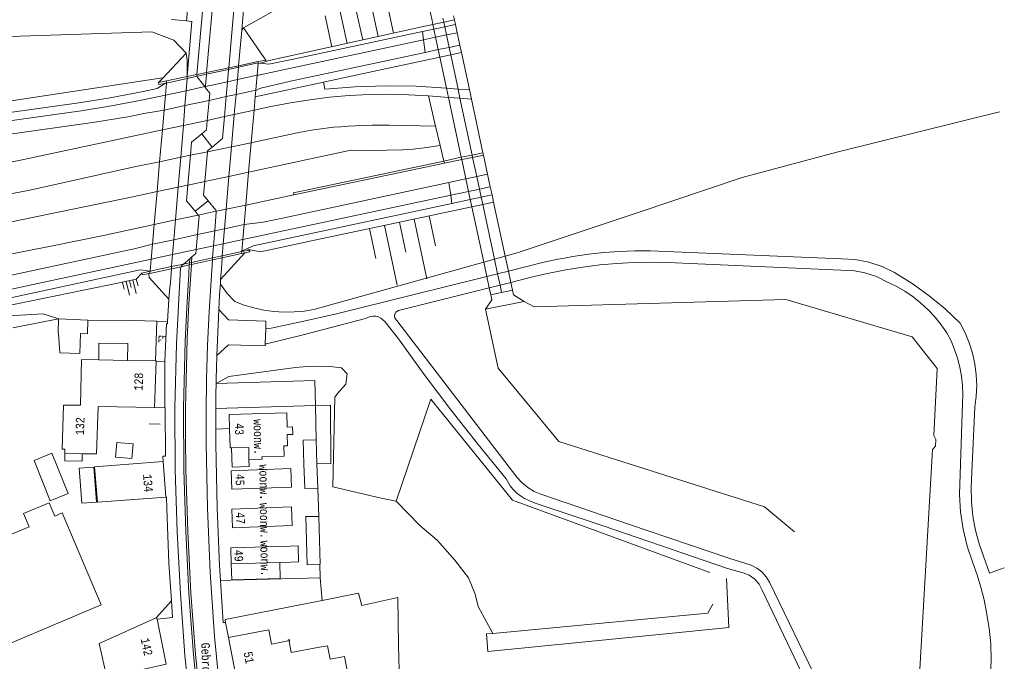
# Model space of a CAD drawing. Header units: metres. Extents: x 196790 to 198335, y 354523 to 356036.
# Tile 90 of 108: x 197951 to 198158, y 355072 to 355206. Entities that reach past the tile are written whole.
import ezdxf

# ---------------------------------------------------------------- set-up
doc = ezdxf.new("R2010")
doc.units = ezdxf.units.M
doc.linetypes.add('DGN Style 2', pattern=[186.027128, 111.616277, -74.410851])
doc.linetypes.add('DGN Style 3', pattern=[260.437979, 186.027128, -74.410851])
for name, color, linetype, lineweight in [('afdak', 252, 'DGN Style 2', 18), ('bij- of bedrijfsgebouw', 252, 'Continuous', 18), ('carport', 252, 'Continuous', 18), ('cultuurscheiding', 252, 'Continuous', 18), ('duiker', 252, 'Continuous', 18), ('hoofdgebouw', 252, 'Continuous', 18), ('huisnummer BAG', 252, 'Continuous', 18), ('kant asfaltverharding', 252, 'Continuous', 18), ('kant klinkerverharding', 252, 'Continuous', 18), ('kant muur (extern)', 252, 'Continuous', 18), ('kant tegelverharding', 252, 'Continuous', 18), ('kant water', 252, 'Continuous', 18), ('kunstwerken', 252, 'Continuous', 18), ('molgoot', 252, 'DGN Style 3', 18), ('overige afscheidingen', 252, 'Continuous', 18), ('overige tekst', 252, 'Continuous', 18), ('raster', 252, 'Continuous', 18), ('schutting', 252, 'Continuous', 18), ('straatnaam', 252, 'Continuous', 18), ('taludlijn', 252, 'Continuous', 18), ('taludsymbool', 252, 'Continuous', 18), ('tuinhuis', 252, 'DGN Style 2', 18), ('verh keisymbool', 2, 'Continuous', 0), ('vlakafsluiter grijs', 252, 'DGN Style 2', 18), ('vlakafsluiter groen', 252, 'DGN Style 2', 18)]:
    doc.layers.add(name, color=color, linetype=linetype, lineweight=lineweight)
doc.styles.add('Style-Courier New', font='cour.ttf')

# ---------------------------------------------------------------- blocks, each defined once
blk = doc.blocks.new('TA')
at = {"layer": 'taludsymbool', "linetype": 'Continuous', "lineweight": 0}
for p, q in [((-0.5, 0), (-0.5, -0.5)), ((-0.25, 0), (-0.25, -1)), ((0, 0), (0, -0.5)), ((0.25, 0), (0.25, -1)), ((0.5, 0), (0.5, -0.5))]:
    blk.add_line(p, q, dxfattribs=at)
blk = doc.blocks.new('S651')
at = {"layer": 'verh keisymbool', "color": 7, "linetype": 'Continuous', "lineweight": 0}
for p, q in [((-0.41, 0.75), (-0.41, 0.25)), ((0.09, 0.25), (-0.41, 0.25)), ((-0.41, -0.05), (-0.41, -0.55)), ((-0.41, -0.55), (0.09, -0.55)), ((0.39, -0.05), (0.39, -0.55)), ((0.39, -0.55), (0.89, -0.55))]:
    blk.add_line(p, q, dxfattribs=at)
at = {"layer": 'verh keisymbool', "color": 7, "linetype": 'Continuous', "lineweight": 0, "flags": 128}
blk.add_lwpolyline([(-0.41, -0.05), (-0.41, -0.05), (-0.41, -0.55), (-0.41, -0.55), (-0.41, -0.05)], close=True, dxfattribs=at)

msp = doc.modelspace()

# ---------------------------------------------------------------- linework, layer by layer
at = {"layer": 'afdak', "flags": 128}
for points in [[(197973.824, 355134.573), (197973.887, 355138.072), (197967.838, 355138.181), (197967.775, 355134.681)], [(197960.652, 355115.042), (197960.649, 355113.492), (197964.348, 355113.48), (197964.323, 355114.997)]]:
    msp.add_lwpolyline(points, dxfattribs=at)
at = {"layer": 'bij- of bedrijfsgebouw'}
for p, q in [((197965.537, 355143.025), (197959.361, 355143.25)), ((198013.552, 355112.869), (198013.387, 355117.926)), ((198013.717, 355107.812), (198013.552, 355112.869)), ((198014.067, 355096.891), (198013.905, 355101.891))]:
    msp.add_line(p, q, dxfattribs=at)
at = {"layer": 'bij- of bedrijfsgebouw', "flags": 128}
for points in [[(197959.361, 355143.25), (197959.253, 355140.292), (197959.373, 355140.288), (197959.655, 355136.128), (197963.819, 355135.976)], [(197963.819, 355135.976), (197963.973, 355140.193), (197965.432, 355140.14), (197965.537, 355143.025)], [(198013.387, 355117.926), (198010.665, 355117.841), (198010.823, 355112.789)], [(197957.613, 355105.168), (197961.354, 355106.663), (197957.98, 355115.107), (197954.239, 355113.612), (197957.613, 355105.168)], [(198010.823, 355112.789), (198010.981, 355107.737), (198013.717, 355107.812)], [(197966.751, 355112.224), (197967.317, 355104.872), (197964.261, 355104.637), (197963.695, 355111.989), (197966.751, 355112.224)], [(198013.905, 355101.891), (198011.182, 355101.835), (198011.334, 355096.787)], [(198011.334, 355096.787), (198011.486, 355091.738), (198014.154, 355091.887)], [(198014.154, 355091.887), (198014.228, 355091.891), (198014.067, 355096.891)]]:
    msp.add_lwpolyline(points, dxfattribs=at)
at = {"layer": 'carport', "flags": 128}
for points in [[(197999.284, 355113.799), (197999.338, 355112.354), (197995.783, 355112.221), (197995.632, 355116.225)], [(198005.763, 355092.238), (198005.859, 355088.839), (197995.663, 355088.551), (197995.567, 355091.95)]]:
    msp.add_lwpolyline(points, dxfattribs=at)
at = {"layer": 'cultuurscheiding', "flags": 128}
msp.add_lwpolyline([(197992.417, 355129.748), (197995.041, 355131.219), (198009.036, 355133.054), (198011.44, 355133.286), (198013.859, 355133.354), (198016.278, 355133.257), (198018.679, 355132.996)], dxfattribs=at)
at = {"layer": 'duiker'}
for p, q in [((198040.124, 355205.426), (198039.941, 355206.279)), ((198040.336, 355204.435), (198040.124, 355205.426)), ((198040.698, 355202.748), (198040.337, 355204.435)), ((198041.253, 355200.157), (198040.698, 355202.748)), ((198041.591, 355198.583), (198041.253, 355200.157)), ((198043.132, 355191.393), (198041.591, 355198.583)), ((198043.537, 355189.505), (198043.132, 355191.393)), ((198046.088, 355177.601), (198043.537, 355189.505)), ((198046.193, 355177.112), (198046.088, 355177.601)), ((198047.058, 355173.074), (198046.193, 355177.112)), ((198047.617, 355170.466), (198047.058, 355173.074)), ((198047.978, 355168.784), (198047.617, 355170.466)), ((198048.305, 355167.257), (198047.978, 355168.784)), ((198050.765, 355155.78), (198048.305, 355167.257)), ((198051.422, 355152.714), (198050.765, 355155.78)), ((198051.929, 355150.352), (198051.422, 355152.714)), ((198052.259, 355148.811), (198051.929, 355150.352))]:
    msp.add_line(p, q, dxfattribs=at)
at = {"layer": 'hoofdgebouw'}
for p, q in [((197973.824, 355134.573), (197967.775, 355134.681)), ((197979.662, 355134.468), (197973.824, 355134.573)), ((197979.504, 355124.661), (197979.8, 355134.373)), ((197967.698, 355124.903), (197979.504, 355124.661)), ((197960.652, 355115.042), (197964.323, 355114.997)), ((197981.841, 355105.927), (197981.277, 355113.355)), ((197995.567, 355091.95), (198005.763, 355092.238)), ((198008.072, 355092.303), (198005.763, 355092.238)), ((197981.951, 355070.949), (197980.018, 355080.373)), ((197994.997, 355076.49), (197996.586, 355068.168))]:
    msp.add_line(p, q, dxfattribs=at)
at = {"layer": 'hoofdgebouw', "flags": 128}
for points in [[(197967.775, 355134.681), (197964.176, 355134.746), (197963.955, 355125.199)], [(197979.8, 355134.373), (197979.803, 355134.465), (197979.662, 355134.468)], [(197963.955, 355125.199), (197960.435, 355125.173), (197960.128, 355115.958), (197960.658, 355115.972), (197960.652, 355115.042)], [(197964.323, 355114.997), (197967.322, 355114.96), (197967.698, 355124.903)], [(197995.223, 355120.266), (197995.133, 355123.234), (198007.206, 355123.589), (198007.278, 355120.607), (198008.446, 355120.662), (198008.499, 355119.057), (198007.269, 355119.016), (198007.357, 355116.674), (198006.577, 355116.645), (198006.657, 355114.526), (198002.01, 355114.352), (198002.027, 355113.902), (197999.284, 355113.799)], [(197995.632, 355116.225), (197995.345, 355116.217), (197995.223, 355120.266)], [(197999.284, 355113.799), (197999.29, 355116.326), (197995.632, 355116.225)], [(197981.277, 355113.355), (197966.919, 355112.266), (197967.522, 355104.841), (197981.841, 355105.927)], [(198008.047, 355111.879), (197995.555, 355111.442), (197995.691, 355107.549), (198008.193, 355107.987), (198008.047, 355111.879)], [(197958.583, 355101.956), (197957.413, 355104.745), (197951.997, 355102.474), (197953.167, 355099.685)], [(197953.167, 355099.685), (197923.14, 355087.093), (197923.624, 355085.934), (197923.718, 355085.941), (197926.864, 355078.636), (197926.395, 355078.445), (197927.34, 355076.132), (197927.832, 355076.306), (197930.909, 355068.92), (197930.754, 355068.844), (197931.237, 355067.706), (197968.296, 355083.32), (197960.101, 355102.593), (197958.583, 355101.956)], [(198008.231, 355103.868), (197995.719, 355103.417), (197995.86, 355099.513), (198008.352, 355099.963), (198008.231, 355103.868)], [(197995.567, 355091.95), (197995.472, 355095.32), (198007.967, 355095.673)], [(198007.967, 355095.673), (198009.584, 355095.705), (198009.694, 355092.361), (198008.072, 355092.303)], [(197979.854, 355080.624), (197967.892, 355075.211), (197969.481, 355068.106), (197981.951, 355070.949)], [(197980.018, 355080.373), (197979.982, 355080.548), (197979.901, 355080.514), (197979.854, 355080.624)], [(198014.076, 355074.463), (198008.153, 355073.332), (198007.701, 355075.699), (198007.868, 355075.731), (198007.808, 355076.046), (198007.503, 355075.987), (198007.543, 355075.781), (198003.997, 355075.104), (198003.425, 355078.1), (197994.997, 355076.49)], [(198014.076, 355074.463), (198015.746, 355074.782), (198016.291, 355071.932)], [(198016.291, 355071.932), (198019.323, 355072.511), (198020.232, 355067.754), (198011.235, 355066.035), (198011.251, 355065.901)]]:
    msp.add_lwpolyline(points, dxfattribs=at)
at = {"layer": 'kant asfaltverharding'}
for p, q in [((197986.211, 355205.682), (197983.074, 355205.981)), ((198040.698, 355202.748), (198042.959, 355203.228)), ((198007.447, 355195.686), (198035.9, 355201.729)), ((198035.9, 355201.729), (198038.437, 355202.268)), ((198038.437, 355202.268), (198040.698, 355202.748)), ((198007.998, 355193.094), (198036.221, 355199.088)), ((198036.221, 355199.088), (198038.991, 355199.676)), ((198038.991, 355199.676), (198041.253, 355200.157)), ((198041.253, 355200.157), (198043.516, 355200.637)), ((197990.377, 355194.518), (197990.411, 355194.9)), ((197994.798, 355192.959), (197995.02, 355195.536)), ((197995.02, 355195.536), (197995.049, 355195.873)), ((197990.15, 355191.951), (197990.377, 355194.518)), ((197990.15, 355191.951), (197994.798, 355192.959)), ((197994.529, 355189.831), (197994.798, 355192.959)), ((197994.798, 355192.959), (197996.862, 355193.407)), ((198001.002, 355194.306), (197996.862, 355193.407)), ((197981.791, 355190.139), (197986.124, 355191.078)), ((197986.124, 355191.078), (197990.011, 355191.921)), ((197990.011, 355191.921), (197990.15, 355191.951)), ((197990.133, 355191.764), (197990.15, 355191.951)), ((197996.587, 355190.273), (198000.729, 355191.178)), ((197990.919, 355189.054), (197985.871, 355187.969)), ((197990.919, 355189.054), (197990.548, 355184.866)), ((197994.529, 355189.831), (197990.919, 355189.054)), ((197994.168, 355185.644), (197994.529, 355189.831)), ((197996.587, 355190.273), (197994.529, 355189.831)), ((198041.128, 355189.685), (198036.904, 355190)), ((198043.537, 355189.505), (198041.128, 355189.685)), ((198045.945, 355189.325), (198043.537, 355189.505)), ((197985.871, 355187.969), (197981.501, 355187.029)), ((198000.362, 355186.975), (197996.22, 355186.085)), ((197990.548, 355184.866), (197985.531, 355183.787)), ((197994.168, 355185.644), (197990.548, 355184.866)), ((197996.22, 355186.085), (197994.168, 355185.644)), ((197985.531, 355183.787), (197981.137, 355182.843)), ((198038.399, 355183.672), (198039.374, 355179.566)), ((197989.372, 355182.024), (197991.587, 355179.275)), ((197995.628, 355179.327), (197990.581, 355178.281)), ((197999.768, 355180.185), (197995.628, 355179.327)), ((198020.664, 355178.622), (197999.226, 355173.984)), ((198000.033, 355180.24), (197999.768, 355180.185)), ((197984.979, 355177.121), (197980.56, 355176.205)), ((197987.024, 355177.545), (197984.979, 355177.121)), ((197990.581, 355178.281), (197987.024, 355177.545)), ((198043.919, 355176.634), (198040.261, 355175.864)), ((198043.919, 355176.634), (198046.193, 355177.112)), ((198046.193, 355177.112), (198048.466, 355177.59)), ((197980.56, 355176.205), (197975.574, 355175.172)), ((198040.261, 355175.864), (198008.714, 355169.228)), ((197990.032, 355172.03), (197995.093, 355173.089)), ((197995.093, 355173.089), (197999.226, 355173.984)), ((198044.784, 355172.589), (198041.227, 355171.83)), ((198047.058, 355173.074), (198044.784, 355172.589)), ((198049.331, 355173.559), (198047.058, 355173.074)), ((197980.016, 355169.935), (197984.461, 355170.865)), ((197984.461, 355170.865), (197986.481, 355171.287)), ((197986.481, 355171.287), (197990.032, 355172.03)), ((198047.617, 355170.466), (198045.342, 355169.98)), ((198049.892, 355170.951), (198047.617, 355170.466)), ((197974.595, 355168.801), (197980.016, 355169.935)), ((197990.725, 355168.025), (197987.985, 355165.806)), ((198041.597, 355169.181), (197997.993, 355159.874)), ((198008.714, 355169.228), (197998.625, 355167.106)), ((198045.342, 355169.98), (198041.597, 355169.181)), ((197992.437, 355165.804), (197994.507, 355166.24)), ((197994.507, 355166.24), (197998.625, 355167.106)), ((197979.417, 355163.065), (197983.888, 355164.006)), ((197983.888, 355164.006), (197988.632, 355165.004)), ((197987.985, 355165.806), (197988.632, 355165.004)), ((197988.632, 355165.004), (197992.437, 355165.804)), ((197988.238, 355157.792), (197988.503, 355160.923)), ((197992.108, 355161.694), (197991.845, 355158.562)), ((197991.845, 355158.562), (197991.644, 355156.048)), ((197986.873, 355155.869), (197986.815, 355155.019)), ((197986.873, 355155.869), (197987.318, 355156.244)), ((197991.61, 355155.614), (197991.644, 355156.048)), ((197986.785, 355154.579), (197986.815, 355155.019)), ((198049.156, 355152.147), (198051.422, 355152.714)), ((198051.422, 355152.714), (198053.687, 355153.281)), ((198051.929, 355150.352), (198049.662, 355149.783)), ((198054.194, 355150.921), (198051.929, 355150.352))]:
    msp.add_line(p, q, dxfattribs=at)
at = {"layer": 'kant asfaltverharding', "flags": 128}
for points in [[(197995.049, 355195.873), (197996.457, 355212.231), (197997.387, 355221.849), (197998.521, 355231.446), (198007.668, 355302.434)], [(197990.411, 355194.9), (197992.109, 355214.069), (197993.105, 355224.151), (197994.303, 355234.211), (198002.991, 355301.412), (198003.045, 355301.759)], [(198007.447, 355195.686), (198001.272, 355194.365), (198001.002, 355194.306)], [(198000.729, 355191.178), (198000.999, 355191.239), (198001.484, 355191.525), (198007.998, 355193.094)], [(197990.133, 355191.764), (197991.054, 355190.587), (197990.919, 355189.054)], [(197920.503, 355180.737), (197922.021, 355180.964), (197964.134, 355186.888), (197970.474, 355187.888), (197976.776, 355189.1), (197981.791, 355190.139)], [(198036.904, 355190), (198032.772, 355190.235), (198028.626, 355190.322), (198024.474, 355190.26), (198020.325, 355190.05), (198016.186, 355189.691), (198012.065, 355189.185), (198007.969, 355188.533), (198003.908, 355187.736), (198000.362, 355186.975)], [(197920.881, 355177.963), (197966.963, 355184.467), (197974.301, 355185.692), (197977.265, 355186.298), (197980.249, 355186.802), (197981.501, 355187.029)], [(197990.548, 355184.866), (197990.372, 355182.872), (197989.372, 355182.024)], [(197991.587, 355179.275), (197993.772, 355181.045), (197994.168, 355185.644)], [(197981.137, 355182.843), (197951.755, 355176.588), (197941.9, 355174.656), (197932.013, 355172.892), (197929.549, 355172.523), (197926.592, 355172.033)], [(198000.033, 355180.24), (198009.367, 355182.216), (198010.878, 355182.519), (198012.395, 355182.789), (198013.917, 355183.027), (198015.444, 355183.232), (198016.983, 355183.403), (198018.526, 355183.537), (198020.072, 355183.641), (198021.618, 355183.726), (198023.381, 355183.797), (198025.145, 355183.842), (198026.907, 355183.857), (198028.674, 355183.842), (198038.399, 355183.672)], [(198039.374, 355179.566), (198036.033, 355179.074), (198033.751, 355178.81), (198031.458, 355178.686), (198024.904, 355178.535), (198020.664, 355178.622)], [(197975.574, 355175.172), (197953.341, 355170.246), (197941.945, 355168.077), (197930.525, 355166.038), (197927.831, 355165.623)], [(198041.227, 355171.83), (198006.289, 355164.372), (198002.302, 355163.553), (197998.267, 355163.011)], [(197974.595, 355168.801), (197957.269, 355165.188), (197946.041, 355162.909), (197934.777, 355160.818), (197926.362, 355159.348)], [(197990.725, 355168.025), (197992.328, 355166.047), (197992.399, 355165.933), (197992.437, 355165.804)], [(197988.632, 355165.004), (197988.821, 355164.769), (197988.503, 355160.923)], [(197992.108, 355161.694), (197992.442, 355165.678), (197992.437, 355165.804)], [(197979.417, 355163.065), (197968.783, 355160.747), (197958.125, 355158.539), (197947.445, 355156.44), (197936.745, 355154.451), (197930.799, 355153.437)], [(197929.214, 355148.064), (197974.889, 355157.843), (197975.52, 355157.987), (197979.055, 355158.902)], [(197987.318, 355156.244), (197988.167, 355156.952), (197988.238, 355157.792)], [(197978.787, 355155.775), (197976.539, 355155.305), (197929.824, 355145.322)], [(198004.776, 354992.682), (198000.297, 355016.274), (197999.655, 355019.702), (197999.029, 355023.133), (197996.859, 355036.454), (197994.977, 355049.819), (197993.368, 355063.234), (197992.081, 355076.684), (197991.17, 355090.151), (197990.595, 355103.636), (197990.307, 355117.133), (197990.288, 355123.883), (197990.383, 355130.633), (197990.595, 355137.719), (197990.913, 355144.801), (197991.61, 355155.614)], [(198053.687, 355153.281), (198060.85, 355155.077), (198064.026, 355155.765), (198065.428, 355156.017), (198067.231, 355156.341), (198070.457, 355156.806), (198073.7, 355157.157), (198076.953, 355157.394), (198080.211, 355157.516), (198083.467, 355157.523), (198086.715, 355157.417), (198123.516, 355155.828), (198126.411, 355155.689), (198129.287, 355155.16), (198132.066, 355154.25), (198134.675, 355152.988), (198138.366, 355150.679), (198141.907, 355148.128), (198145.272, 355145.351), (198148.443, 355142.367), (198149.466, 355140.366), (198150.325, 355138.264), (198151.006, 355136.079), (198151.499, 355133.836), (198151.796, 355131.558), (198151.897, 355129.272), (198151.803, 355127.003), (198151.52, 355124.774), (198150.748, 355108.047), (198150.777, 355104.985), (198151.075, 355101.925), (198151.639, 355098.904), (198152.461, 355095.954), (198154.56, 355089.99), (198157.672, 355091.088)], [(197986.785, 355154.579), (197986.653, 355152.619), (197986.233, 355145.619), (197985.916, 355138.614), (197985.58, 355124.594), (197985.644, 355111.64), (197986.037, 355098.691), (197986.7, 355085.768), (197987.675, 355072.865), (197989.017, 355059.952), (197990.629, 355047.071), (197991.479, 355040.669), (197992.345, 355034.269), (197993.302, 355027.882), (197994.421, 355021.521), (197996.552, 355010.256)], [(198054.194, 355150.921), (198058.75, 355152.065), (198062.227, 355152.872), (198065.736, 355153.558), (198069.272, 355154.121), (198072.827, 355154.56), (198076.396, 355154.873), (198079.971, 355155.061), (198083.546, 355155.123), (198087.115, 355155.059), (198123.381, 355153.465), (198125.919, 355153.377), (198128.444, 355152.926), (198130.879, 355152.121), (198133.153, 355150.991), (198135.006, 355150.089), (198136.803, 355149.05), (198138.53, 355147.877), (198140.172, 355146.58), (198141.716, 355145.167), (198143.15, 355143.651), (198144.465, 355142.044), (198145.652, 355140.36), (198146.511, 355138.655), (198147.251, 355136.879), (198147.864, 355135.044), (198148.343, 355133.165), (198148.684, 355131.256), (198148.886, 355129.332), (198148.947, 355127.409), (198148.871, 355125.501), (198148.27, 355106.495), (198148.484, 355102.835), (198149.027, 355099.194), (198149.894, 355095.617), (198151.072, 355092.145), (198151.988, 355089.608), (198152.777, 355087.025), (198153.436, 355084.406), (198153.962, 355081.76), (198154.53, 355078.474), (198154.854, 355075.147), (198154.929, 355071.804), (198154.757, 355068.474)], [(198049.156, 355152.147), (198033.4, 355148.225), (198017.638, 355144.329), (198010.798, 355142.794), (198003.954, 355141.286), (198002.803, 355141.157)], [(198055.484, 355110.131), (198030.268, 355142.927), (198029.893, 355143.436), (198029.829, 355144.064), (198030.092, 355144.638), (198030.611, 355144.999), (198049.662, 355149.783)], [(198116.596, 355066.105), (198106.869, 355086.403), (198106.276, 355087.65), (198105.354, 355088.742), (198104.182, 355089.557), (198102.884, 355090.031), (198099.628, 355090.962), (198073.545, 355099.89), (198059.322, 355104.675), (198057.958, 355105.2), (198057.062, 355105.648), (198056.213, 355106.192), (198055.445, 355106.737), (198054.628, 355107.553), (198054.083, 355108.267), (198053.241, 355109.769), (198047.369, 355116.925), (198041.637, 355124.196), (198036.05, 355131.579), (198030.611, 355139.069), (198027.767, 355142.692), (198026.966, 355143.42), (198026.445, 355143.676), (198025.872, 355143.827), (198025.281, 355143.862), (198024.707, 355143.782), (198023.718, 355143.34), (198010.647, 355139.936), (198002.997, 355138.049), (198002.7, 355138.048)], [(198128.816, 355032.693), (198128.01, 355037.077), (198127.072, 355041.44), (198126.003, 355045.777), (198124.804, 355050.082), (198123.476, 355054.35), (198122.021, 355058.573), (198120.442, 355062.747), (198118.741, 355066.867), (198108.446, 355088.1), (198107.759, 355089.233), (198106.858, 355090.235), (198105.784, 355091.05), (198104.599, 355091.641), (198100.14, 355093.066), (198079.081, 355100.205), (198060.517, 355106.51), (198059.078, 355107.12), (198057.73, 355107.944), (198056.519, 355108.96), (198055.484, 355110.131)]]:
    msp.add_lwpolyline(points, dxfattribs=at)
at = {"layer": 'kant klinkerverharding'}
for p, q in [((197990.011, 355191.921), (197990.133, 355191.764)), ((197987.024, 355177.545), (197986.481, 355171.287)), ((197990.032, 355172.03), (197990.581, 355178.281)), ((197993.343, 355151.489), (197998.455, 355157.083)), ((197979.968, 355142.753), (197982.223, 355142.718)), ((198002.7, 355138.048), (198002.803, 355141.157)), ((197981.659, 355134.331), (197979.8, 355134.373)), ((197981.659, 355134.331), (197981.635, 355124.63)), ((198013.275, 355125.094), (198013.387, 355117.926)), ((198013.717, 355107.812), (198013.905, 355101.891)), ((198014.252, 355088.985), (198014.154, 355091.887)), ((197995.501, 355088.511), (197993.312, 355088.444)), ((197995.501, 355088.511), (198014.252, 355088.985)), ((197983.241, 355080.659), (197980.018, 355080.373))]:
    msp.add_line(p, q, dxfattribs=at)
at = {"layer": 'kant klinkerverharding', "flags": 128}
for points in [[(197988.388, 355194.476), (197990.17, 355214.8), (197991.127, 355224.563), (197992.287, 355234.304), (198000.944, 355301.174), (198001.113, 355301.467), (198001.441, 355301.554), (198002.544, 355301.403), (198002.865, 355301.482), (198003.045, 355301.759)], [(197988.406, 355194.086), (197988.38, 355194.232), (197988.38, 355194.38), (197988.388, 355194.476)], [(197990.011, 355191.921), (197988.606, 355193.721), (197988.499, 355193.865), (197988.422, 355194.034), (197988.406, 355194.086)], [(197989.372, 355182.024), (197987.263, 355180.296), (197987.024, 355177.545)], [(197991.587, 355179.275), (197990.599, 355178.49), (197990.581, 355178.281)], [(197986.481, 355171.287), (197986.197, 355168.016), (197987.985, 355165.806)], [(197990.032, 355172.03), (197989.78, 355169.158), (197990.725, 355168.025)], [(197982.479, 355147.424), (197978.396, 355151.949), (197978.313, 355152.761)], [(198002.803, 355141.157), (198002.858, 355142.789), (197994.978, 355143.052), (197992.978, 355145.207)], [(197982.223, 355142.718), (197982.209, 355142.246), (197982.029, 355142.264), (197981.659, 355134.331)], [(197984.091, 355138.004), (197983.778, 355124.636), (197983.845, 355111.636), (197984.238, 355098.641), (197984.9, 355085.674), (197985.874, 355072.727), (197986.86, 355062.781)], [(197992.574, 355135.58), (197995.008, 355137.841), (198002.684, 355137.583), (198002.7, 355138.048)], [(197981.747, 355121.123), (197981.742, 355124.627), (197981.635, 355124.63)], [(197981.747, 355121.123), (197981.764, 355117.815), (197981.793, 355114.508), (197981.218, 355114.47), (197981.277, 355113.355)]]:
    msp.add_lwpolyline(points, dxfattribs=at)
at = {"layer": 'kant muur (extern)'}
for p, q in [((197979.968, 355142.753), (197974.971, 355142.938)), ((197979.662, 355134.468), (197979.968, 355142.753))]:
    msp.add_line(p, q, dxfattribs=at)
at = {"layer": 'kant tegelverharding'}
for p, q in [((197998.811, 355215.663), (197997.771, 355203.789)), ((197997.771, 355203.789), (197997.116, 355196.307)), ((198008.253, 355197.623), (198035.69, 355203.449)), ((198035.69, 355203.449), (198038.076, 355203.955)), ((198038.076, 355203.955), (198040.337, 355204.435)), ((198040.337, 355204.435), (198042.597, 355204.915)), ((197997.088, 355195.989), (198001.229, 355196.897)), ((197990.377, 355194.518), (197995.02, 355195.536)), ((197995.02, 355195.536), (197997.088, 355195.989)), ((197996.862, 355193.407), (197997.088, 355195.989)), ((197997.116, 355196.307), (197997.088, 355195.989)), ((197981.992, 355192.679), (197986.33, 355193.63)), ((197986.124, 355191.078), (197986.33, 355193.63)), ((197986.33, 355193.63), (197988.406, 355194.086)), ((197986.33, 355193.63), (197986.365, 355194.051)), ((197988.406, 355194.086), (197990.377, 355194.518)), ((197996.862, 355193.407), (197996.587, 355190.273)), ((197981.992, 355192.679), (197981.765, 355192.625)), ((197985.871, 355187.969), (197986.124, 355191.078)), ((197996.587, 355190.273), (197996.22, 355186.085)), ((197985.531, 355183.787), (197985.871, 355187.969)), ((197996.22, 355186.085), (197995.628, 355179.327)), ((197984.979, 355177.121), (197985.531, 355183.787)), ((197995.093, 355173.089), (197995.628, 355179.327)), ((197984.461, 355170.865), (197984.979, 355177.121)), ((197995.093, 355173.089), (197994.507, 355166.24)), ((197983.888, 355164.006), (197984.461, 355170.865)), ((198045.702, 355168.298), (198041.836, 355167.473)), ((198047.978, 355168.784), (198045.702, 355168.298)), ((198050.253, 355169.269), (198047.978, 355168.784)), ((197994.507, 355166.24), (197994.155, 355162.131)), ((197983.539, 355159.861), (197983.888, 355164.006)), ((197994.155, 355162.131), (197992.108, 355161.694)), ((197994.155, 355162.131), (197993.891, 355158.999)), ((197998.267, 355163.011), (197994.155, 355162.131)), ((197983.539, 355159.861), (197979.055, 355158.902)), ((197983.276, 355156.733), (197983.539, 355159.861)), ((197988.503, 355160.923), (197983.539, 355159.861)), ((197992.108, 355161.694), (197988.503, 355160.923)), ((197993.891, 355158.999), (197997.993, 355159.874)), ((197988.238, 355157.792), (197983.276, 355156.733)), ((197988.238, 355157.792), (197991.845, 355158.562)), ((197991.845, 355158.562), (197993.891, 355158.999)), ((197993.891, 355158.999), (197993.694, 355156.485)), ((197978.787, 355155.775), (197983.276, 355156.733)), ((197983.065, 355154.219), (197983.276, 355156.733)), ((197986.873, 355155.869), (197985.54, 355154.747)), ((197991.644, 355156.048), (197987.24, 355155.109)), ((197993.694, 355156.485), (197991.644, 355156.048)), ((197993.694, 355156.485), (197993.662, 355156.054)), ((197997.776, 355157.355), (197993.694, 355156.485)), ((197983.065, 355154.219), (197978.569, 355153.261)), ((197983.027, 355153.772), (197983.065, 355154.219)), ((197985.54, 355154.747), (197983.065, 355154.219)), ((197986.815, 355155.019), (197985.54, 355154.747)), ((197987.24, 355155.109), (197986.815, 355155.019)), ((197993.343, 355151.489), (197993.292, 355150.689)), ((197982.479, 355147.424), (197982.223, 355142.718)), ((197992.978, 355145.207), (197992.574, 355135.58)), ((197979.504, 355124.661), (197981.635, 355124.63)), ((198013.275, 355125.094), (197992.339, 355124.507)), ((197995.223, 355120.266), (197992.33, 355120.185)), ((197983.241, 355080.659), (197983.013, 355084.165)), ((197994.997, 355076.49), (197994.349, 355079.657))]:
    msp.add_line(p, q, dxfattribs=at)
at = {"layer": 'kant tegelverharding', "flags": 128}
for points in [[(197983.943, 355221.872), (197988.415, 355221.457), (197987.349, 355209.576), (197986.537, 355209.651), (197986.211, 355205.682)], [(197986.211, 355205.682), (197987.303, 355205.597), (197986.365, 355194.051)], [(198001.644, 355196.878), (198003.463, 355196.605), (198008.253, 355197.623)], [(197964.091, 355188.636), (197970.155, 355189.588), (197977.132, 355190.915), (197980.01, 355191.511), (197981.765, 355192.625)], [(197919.6, 355182.353), (197963.139, 355188.486), (197964.091, 355188.636)], [(198041.836, 355167.473), (198007.074, 355160.057), (198000.202, 355158.599), (197998.825, 355157.963)], [(197998.825, 355157.963), (197998.099, 355157.627), (197997.776, 355157.355)], [(197993.662, 355156.054), (197993.497, 355153.773), (197993.343, 355151.489)], [(197978.569, 355153.261), (197976.5, 355153.527), (197946.962, 355147.21), (197945.204, 355146.244), (197925.635, 355142.049)], [(197983.027, 355153.772), (197982.806, 355150.905), (197982.628, 355149.166), (197982.479, 355147.424)], [(197984.091, 355138.004), (197984.773, 355151.358), (197984.932, 355153.8), (197985.039, 355154.204)], [(197985.54, 355154.747), (197985.286, 355154.533), (197985.147, 355154.38), (197985.039, 355154.204)], [(197993.292, 355150.689), (197993.145, 355148.26), (197992.978, 355145.207)], [(197992.417, 355129.748), (197992.434, 355130.611), (197992.498, 355133.096), (197992.574, 355135.58)], [(197992.339, 355124.507), (197992.375, 355127.559), (197992.417, 355129.748)], [(198013.275, 355125.094), (198016.4, 355125.181), (198016.452, 355112.954), (198013.552, 355112.869)], [(197992.33, 355120.185), (197992.326, 355120.809), (197992.339, 355124.507)], [(197993.312, 355088.444), (197993.13, 355091.615), (197992.622, 355103.614), (197992.347, 355117.111), (197992.33, 355120.185)], [(197983.013, 355084.165), (197982.5, 355092.077), (197982.056, 355103.51), (197981.994, 355105.929), (197981.841, 355105.927)], [(197994.349, 355079.657), (197993.911, 355079.631), (197993.594, 355084.036), (197993.312, 355088.444)]]:
    msp.add_lwpolyline(points, dxfattribs=at)
at = {"layer": 'kant water'}
msp.add_line((198056.967, 355146.904), (198048.878, 355145.298), dxfattribs=at)
at = {"layer": 'kant water', "flags": 128}
for points in [[(198063.281, 355118.724), (198051.546, 355132.905), (198048.878, 355145.298)], [(198056.967, 355146.904), (198059.095, 355145.771), (198111.861, 355147.304), (198138.336, 355139.505), (198143.569, 355132.878), (198142.906, 355118.804), (198143.311, 355118.006), (198143.27, 355116.593), (198142.649, 355115.864), (198137.419, 355026.216), (198137.606, 355023.732), (198138.093, 355021.27), (198138.874, 355018.886), (198139.929, 355016.629), (198152.509, 354999.748), (198157.14, 354972.656), (198157.217, 354972.275), (198157.356, 354947.043), (198157.166, 354938.568)], [(198113.706, 355098.62), (198107.36, 355103.872), (198064.243, 355117.562), (198063.281, 355118.724)]]:
    msp.add_lwpolyline(points, dxfattribs=at)
at = {"layer": 'kunstwerken'}
for p, q in [((198037.685, 355205.781), (198035.035, 355218.169)), ((198037.867, 355204.931), (198037.685, 355205.781)), ((198042.381, 355205.921), (198042.198, 355206.774)), ((198042.597, 355204.915), (198042.381, 355205.921)), ((198038.076, 355203.955), (198037.867, 355204.931)), ((198038.437, 355202.268), (198038.076, 355203.955)), ((198042.959, 355203.228), (198042.597, 355204.915)), ((198043.516, 355200.637), (198042.959, 355203.228)), ((198038.991, 355199.676), (198038.437, 355202.268)), ((198039.328, 355198.099), (198038.991, 355199.676)), ((198043.853, 355199.067), (198043.516, 355200.637)), ((198045.52, 355191.305), (198043.853, 355199.067)), ((197997.116, 355196.307), (198001.253, 355197.175)), ((198001.218, 355196.773), (198001.229, 355196.897)), ((198001.229, 355196.897), (198001.253, 355197.175)), ((198001.253, 355197.175), (198002.814, 355197.503)), ((198002.814, 355197.503), (198002.872, 355197.258)), ((198040.717, 355191.607), (198039.328, 355198.099)), ((197988.388, 355194.476), (197990.411, 355194.9)), ((197990.411, 355194.9), (197995.049, 355195.873)), ((197995.049, 355195.873), (197997.116, 355196.307)), ((198001.218, 355196.773), (198001.002, 355194.306)), ((198001.644, 355196.878), (198001.218, 355196.773)), ((197980.342, 355192.787), (197982.029, 355193.141)), ((197982.029, 355193.141), (197981.992, 355192.679)), ((197982.029, 355193.141), (197986.338, 355194.045)), ((197986.338, 355194.045), (197986.365, 355194.051)), ((197986.365, 355194.051), (197988.388, 355194.476)), ((198001.002, 355194.306), (198000.739, 355191.29)), ((197981.791, 355190.139), (197981.992, 355192.679)), ((198000.729, 355191.178), (198000.61, 355189.813)), ((198000.739, 355191.29), (198000.729, 355191.178)), ((198041.128, 355189.685), (198040.717, 355191.607)), ((198045.945, 355189.325), (198045.52, 355191.305)), ((197981.501, 355187.029), (197981.791, 355190.139)), ((198000.61, 355189.813), (198000.362, 355186.975)), ((198043.815, 355177.12), (198041.128, 355189.685)), ((198048.36, 355178.082), (198045.945, 355189.325)), ((197981.137, 355182.843), (197981.501, 355187.029)), ((198000.362, 355186.975), (197999.768, 355180.185)), ((197980.56, 355176.205), (197981.137, 355182.843)), ((197999.768, 355180.185), (197999.226, 355173.984)), ((198043.919, 355176.634), (198043.815, 355177.12)), ((198044.784, 355172.589), (198043.919, 355176.634)), ((198048.466, 355177.59), (198048.36, 355178.082)), ((198049.331, 355173.559), (198048.466, 355177.59)), ((197980.016, 355169.935), (197980.56, 355176.205)), ((197999.226, 355173.984), (197998.625, 355167.106)), ((198045.342, 355169.98), (198044.784, 355172.589)), ((198049.892, 355170.951), (198049.331, 355173.559)), ((198050.253, 355169.269), (198049.892, 355170.951)), ((197979.417, 355163.065), (197980.016, 355169.935)), ((198045.702, 355168.298), (198045.342, 355169.98)), ((198046.028, 355166.771), (198045.702, 355168.298)), ((198050.581, 355167.742), (198050.253, 355169.269)), ((197998.625, 355167.106), (197998.267, 355163.011)), ((198048.512, 355155.159), (198046.028, 355166.771)), ((198053.017, 355156.4), (198050.581, 355167.742)), ((197979.055, 355158.902), (197979.417, 355163.065)), ((197998.267, 355163.011), (197997.993, 355159.874)), ((197997.993, 355159.874), (197997.776, 355157.355)), ((197978.787, 355155.775), (197979.055, 355158.902)), ((197978.569, 355153.261), (197978.787, 355155.775)), ((197991.61, 355155.614), (197987.209, 355154.67)), ((197993.662, 355156.054), (197991.61, 355155.614)), ((197997.739, 355156.929), (197993.662, 355156.054)), ((197997.739, 355156.929), (197997.776, 355157.355)), ((197998.455, 355157.083), (197997.739, 355156.929)), ((198053.687, 355153.281), (198053.017, 355156.4)), ((197983.027, 355153.772), (197978.53, 355152.807)), ((197985.039, 355154.204), (197983.027, 355153.772)), ((197986.785, 355154.579), (197985.039, 355154.204)), ((197987.209, 355154.67), (197986.785, 355154.579)), ((198049.156, 355152.147), (198048.512, 355155.159)), ((197976.856, 355152.876), (197978.569, 355153.261)), ((197978.53, 355152.807), (197978.313, 355152.761)), ((197978.569, 355153.261), (197978.53, 355152.807)), ((198049.662, 355149.783), (198049.156, 355152.147)), ((198054.194, 355150.921), (198053.687, 355153.281)), ((198049.974, 355148.323), (198049.662, 355149.783)), ((198054.543, 355149.298), (198054.194, 355150.921)), ((198049.974, 355148.323), (198052.259, 355148.811)), ((198052.259, 355148.811), (198054.543, 355149.298))]:
    msp.add_line(p, q, dxfattribs=at)
at = {"layer": 'kunstwerken', "flags": 128}
for points in [[(198002.872, 355197.258), (198002.889, 355197.184), (198001.644, 355196.878)], [(197981.992, 355192.679), (197980.41, 355192.403), (197980.342, 355192.787)], [(197997.776, 355157.355), (197999.392, 355157.691), (197999.468, 355157.3), (197998.455, 355157.083)], [(197978.313, 355152.761), (197976.957, 355152.47), (197976.856, 355152.876)], [(198049.974, 355148.323), (198050.216, 355147.242), (198048.878, 355145.298)], [(198056.967, 355146.904), (198054.771, 355148.299), (198054.543, 355149.298)]]:
    msp.add_lwpolyline(points, dxfattribs=at)
at = {"layer": 'molgoot'}
for p, q in [((198040.146, 355176.343), (198043.815, 355177.12)), ((198043.815, 355177.12), (198046.088, 355177.601)), ((198046.088, 355177.601), (198048.36, 355178.082)), ((197987.318, 355156.244), (197987.24, 355155.109)), ((197987.24, 355155.109), (197987.209, 355154.67))]:
    msp.add_line(p, q, dxfattribs=at)
at = {"layer": 'molgoot', "flags": 128}
for points in [[(198008.714, 355169.228), (198008.613, 355169.667), (198040.146, 355176.343)], [(197987.209, 355154.67), (197987.136, 355153.62), (197986.69, 355146.373), (197986.356, 355139.12), (197985.999, 355124.603), (197985.979, 355118.13), (197986.059, 355111.658), (197986.45, 355098.718), (197987.11, 355085.809), (197988.081, 355072.919), (197989.4, 355059.995), (197991.03, 355047.106), (197993.429, 355030.931), (197994.769, 355022.865), (197996.217, 355014.818), (197997.129, 355009.936), (197996.935, 355009.897)]]:
    msp.add_lwpolyline(points, dxfattribs=at)
at = {"layer": 'overige afscheidingen'}
msp.add_line((198030.956, 355064.138), (198030.651, 355074.888), dxfattribs=at)
at = {"layer": 'overige afscheidingen', "flags": 128}
for points in [[(198022.94, 355083.211), (198022.233, 355085.78), (198014.635, 355084.278)], [(198014.635, 355084.278), (197994.292, 355080.256), (197994.349, 355079.657)], [(198022.94, 355083.211), (198030.474, 355084.85), (198030.651, 355074.888)]]:
    msp.add_lwpolyline(points, dxfattribs=at)
at = {"layer": 'raster'}
for p, q in [((198034.347, 355191.996), (198040.717, 355191.607)), ((198040.717, 355191.607), (198043.132, 355191.393)), ((198043.132, 355191.393), (198045.52, 355191.305))]:
    msp.add_line(p, q, dxfattribs=at)
at = {"layer": 'raster', "flags": 128}
for points in [[(198015.212, 355191.388), (198021.574, 355191.887), (198027.959, 355192.09), (198034.347, 355191.996)], [(198095.923, 355090.128), (198054.547, 355105.262), (198037.408, 355126.437), (198030.122, 355105.094)], [(197980.698, 355121.192), (197980.698, 355121.198), (197978.344, 355121.268)], [(198030.122, 355105.094), (198035.114, 355099.965), (198038.749, 355096.863), (198042.491, 355092.726), (198045.343, 355089.017), (198046.697, 355085.558), (198047.374, 355082.99), (198050.454, 355077.353)], [(198050.454, 355077.353), (198095.474, 355081.597), (198096.529, 355083.522)]]:
    msp.add_lwpolyline(points, dxfattribs=at)
at = {"layer": 'schutting'}
msp.add_line((197979.854, 355080.624), (197983.013, 355084.165), dxfattribs=at)
at = {"layer": 'taludlijn'}
for p, q in [((198040.124, 355205.426), (198037.867, 355204.931)), ((198042.381, 355205.921), (198040.124, 355205.426)), ((197998.161, 355204.24), (198002.504, 355197.952)), ((198002.872, 355197.258), (198035.571, 355204.428)), ((198035.571, 355204.428), (198037.867, 355204.931)), ((197981.143, 355193.641), (197986.106, 355198.933)), ((198002.504, 355197.952), (198002.814, 355197.503)), ((197980.342, 355192.787), (197981.143, 355193.641)), ((198046.028, 355166.771), (198048.305, 355167.257)), ((198048.305, 355167.257), (198050.581, 355167.742)), ((197999.182, 355157.833), (197998.825, 355157.963)), ((198050.765, 355155.78), (198048.512, 355155.159)), ((198053.017, 355156.4), (198050.765, 355155.78))]:
    msp.add_line(p, q, dxfattribs=at)
at = {"layer": 'taludlijn', "flags": 128}
for points in [[(198035.035, 355218.169), (198019.019, 355214.908), (198008.112, 355209.831), (197998.161, 355204.24)], [(197942.785, 355202.216), (197978.944, 355203.403), (197983.57, 355201.661), (197986.106, 355198.933)], [(197986.106, 355198.933), (197986.328, 355197.465), (197986.338, 355194.045)], [(198053.017, 355156.4), (198056.004, 355157.221), (198056.16, 355157.295), (198080.92, 355165.548), (198102.718, 355172.91), (198122.538, 355178.189), (198156.683, 355186.681)], [(197999.182, 355157.833), (198001.729, 355157.347), (198012.416, 355159.595), (198020.64, 355161.358), (198046.028, 355166.771)], [(198048.512, 355155.159), (198012.906, 355145.228), (198010.839, 355144.901), (198008.738, 355144.723), (198006.617, 355144.7), (198004.495, 355144.834), (198002.388, 355145.124), (198000.314, 355145.566), (197998.289, 355146.157), (197996.328, 355146.887), (197994.687, 355148.602), (197993.354, 355150.566), (197993.292, 355150.689)], [(197959.361, 355143.25), (197956.128, 355144.345), (197934.205, 355143.071), (197972.407, 355150.864), (197975.664, 355151.579), (197976.856, 355152.876)]]:
    msp.add_lwpolyline(points, dxfattribs=at)
at = {"layer": 'tuinhuis', "flags": 128}
msp.add_lwpolyline([(197974.736, 355114.028), (197974.991, 355117.097), (197971.552, 355117.382), (197971.297, 355114.313), (197974.736, 355114.028)], dxfattribs=at)
at = {"layer": 'vlakafsluiter grijs'}
for p, q in [((198035.69, 355203.449), (198035.9, 355201.729)), ((198035.9, 355201.729), (198036.221, 355199.088)), ((198036.904, 355190), (198038.399, 355183.672)), ((198039.374, 355179.566), (198040.146, 355176.343)), ((198040.146, 355176.343), (198040.261, 355175.864)), ((198041.597, 355169.181), (198041.227, 355171.83)), ((198041.836, 355167.473), (198041.597, 355169.181))]:
    msp.add_line(p, q, dxfattribs=at)
at = {"layer": 'vlakafsluiter groen'}
for p, q in [((197997.771, 355203.789), (197998.161, 355204.24)), ((198041.591, 355198.583), (198043.853, 355199.067)), ((198023.304, 355194.668), (198039.328, 355198.099)), ((198039.328, 355198.099), (198041.591, 355198.583)), ((198000.61, 355189.813), (198014.937, 355192.878)), ((198014.937, 355192.878), (198023.304, 355194.668)), ((198015.212, 355191.388), (198014.937, 355192.878)), ((197959.361, 355143.25), (197949.799, 355141.37)), ((197965.537, 355143.025), (197974.971, 355142.938)), ((198030.122, 355105.094), (198027.039, 355105.697)), ((198014.252, 355088.985), (198014.635, 355084.278)), ((198049.079, 355077.254), (198050.454, 355077.353))]:
    msp.add_line(p, q, dxfattribs=at)
at = {"layer": 'vlakafsluiter groen', "flags": 128}
for points in [[(197934.669, 355186.715), (197981.144, 355193.797), (197981.143, 355193.641)], [(198018.679, 355132.996), (198019.878, 355131.736), (198019.618, 355129.598), (198017.846, 355127.617), (198017.273, 355126.835), (198016.908, 355108.065), (198027.039, 355105.697)], [(197992.417, 355129.748), (198013.128, 355130.329), (198013.275, 355125.094)], [(198099.444, 355088.84), (198099.896, 355078.574), (198085.271, 355077.154), (198049.363, 355073.55), (198049.079, 355077.254)]]:
    msp.add_lwpolyline(points, dxfattribs=at)

# ---------------------------------------------------------------- block references
at = {"layer": 'taludsymbool'}
for p, xscale, yscale, zscale, rotation in [((198023.137, 355201.701), 13.26264019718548, 13.26264019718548, 13.26264019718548, 192.3648046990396), ((198030.838, 355163.519), 12.77698383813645, 12.77698383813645, 12.77698383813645, 11.95193917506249), ((197974.226, 355151.255), 2.964512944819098, 2.964512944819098, 2.964512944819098, 14.03624346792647)]:
    msp.add_blockref('TA', p, dxfattribs=dict(at, xscale=xscale, yscale=yscale, zscale=zscale, rotation=rotation))
at = {"layer": 'verh keisymbool', "color": 7, "linetype": 'Continuous', "lineweight": 0, "rotation": 267.8789036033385}
msp.add_blockref('S651', (197980.964, 355139.222), dxfattribs=at)

# ---------------------------------------------------------------- texts
at = {"layer": 'huisnummer BAG', "style": 'Style-Courier New', "width": 0.694444}
for s, rotation, p in [('128', 88.2244, (197976.991, 355128.199)), ('132', 88.2244, (197964.7, 355118.877)), ('43', 271.66111, (197996.331, 355121.404)), ('134', 274.53052, (197977.08, 355110.671)), ('45', 271.66111, (197996.463, 355110.787)), ('47', 272.00654, (197996.563, 355102.72)), ('49', 272.00654, (197996.208, 355094.861)), ('142', 282.00671, (197976.571, 355076.193)), ('51', 280.95043, (197998.165, 355073.369))]:
    msp.add_text(s, height=1.8, rotation=rotation, dxfattribs=at).set_placement(p)
at = {"layer": 'overige tekst', "style": 'Style-Courier New', "width": 0.694444}
for rotation, p in [(271.20303, (198000.254, 355122.252)), (271.14576, (198001.459, 355112.748)), (271.14576, (198001.543, 355104.697)), (271.14576, (198001.666, 355096.788))]:
    msp.add_text('woonw.', height=1.8, rotation=rotation, dxfattribs=at).set_placement(p)
at = {"layer": 'straatnaam', "style": 'Style-Courier New', "width": 0.694444}
msp.add_text('Gebroek', height=1.8, rotation=271.94925, dxfattribs=at).set_placement((197989.271, 355075.387))

doc.saveas('drawing.dxf')
